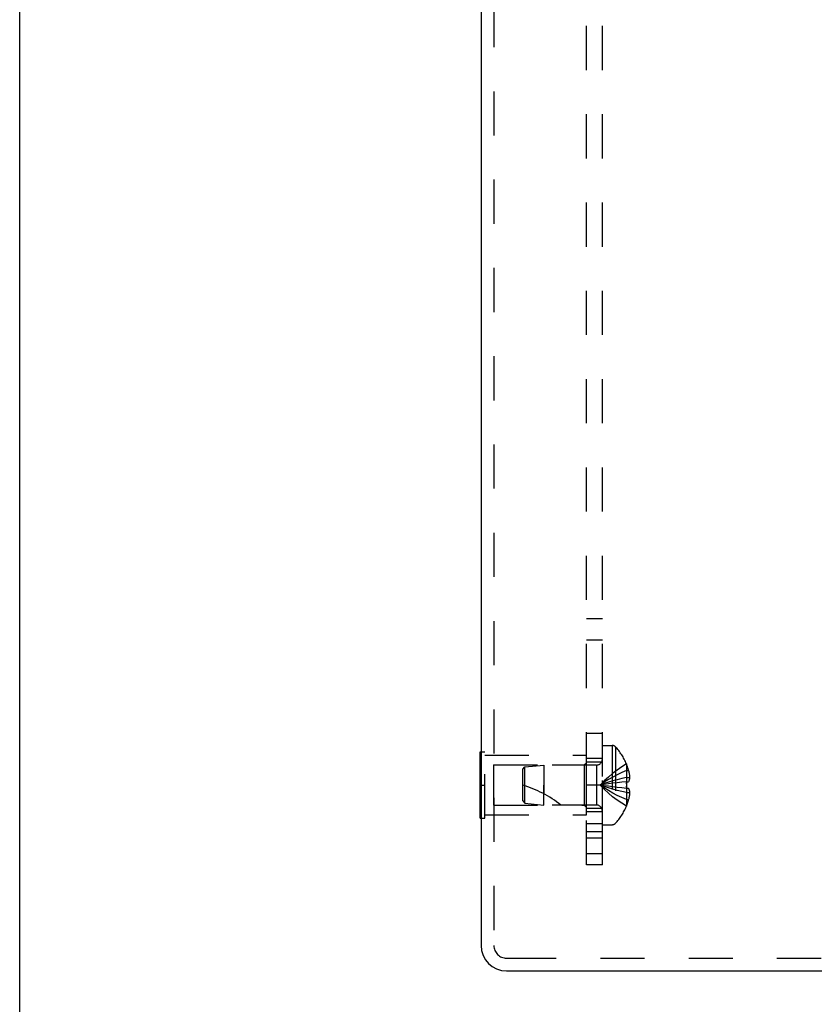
# Model space of a CAD drawing. Header units: inches. Extents: x 0 to 37.8, y 0 to 24.4.
# Tile 2 of 11: x 0 to 3.7, y 8.4 to 13.1. Entities that reach past the tile are written whole.
import ezdxf

# ---------------------------------------------------------------- set-up
doc = ezdxf.new("R2010")
doc.units = ezdxf.units.IN
doc.header["$LTSCALE"] = 2.077778
doc.header["$MEASUREMENT"] = 0
doc.linetypes.add('HIDDEN', pattern=[0.2, 0.1, -0.1])
doc.layers.get('0').update_dxf_attribs({"linetype": 'CONTINUOUS'})
doc.layers.add('DEFAULT_2', color=8, linetype='HIDDEN')
doc.layers.add('SUBPANEL', color=7, linetype='CONTINUOUS')

msp = doc.modelspace()

# ---------------------------------------------------------------- linework, layer by layer
at = {"color": 7, "linetype": 'Continuous'}
for p, q in [((0, 0), (0, 24.4444)), ((2.1683, 9.607), (2.1723, 9.607)), ((2.1683, 9.295), (2.1683, 9.607)), ((2.1683, 9.451), (2.1723, 9.451)), ((2.1683, 9.295), (2.1723, 9.295))]:
    msp.add_line(p, q, dxfattribs=at)
at = {"color": 3, "linetype": 'Continuous'}
for p, q in [((2.1723, 16.456), (2.1723, 8.696)), ((2.2923, 8.576), (5.1654, 8.576))]:
    msp.add_line(p, q, dxfattribs=at)
msp.add_arc((2.2923, 8.696), 0.12, 180, 270, dxfattribs=at)
at = {"layer": 'DEFAULT_2', "color": 8, "linetype": 'HIDDEN'}
for p, q in [((2.2323, 16.456), (2.2323, 8.696)), ((2.1723, 9.607), (2.1893, 9.607)), ((2.1893, 9.295), (2.1893, 9.607)), ((2.7433, 9.6375), (2.7899, 9.6375)), ((2.7433, 9.2645), (2.7433, 9.6375)), ((2.7899, 9.6375), (2.7899, 9.2645)), ((2.8044, 9.6313), (2.8044, 9.2708)), ((2.1893, 9.591), (2.6683, 9.591)), ((2.6583, 9.546), (2.6683, 9.556)), ((2.6683, 9.311), (2.6683, 9.591)), ((2.8567, 9.5505), (2.8563, 9.5503)), ((2.8563, 9.5503), (2.8567, 9.5493)), ((2.8567, 9.5493), (2.8567, 9.4665)), ((2.2308, 9.546), (2.6583, 9.546)), ((2.2308, 9.546), (2.2308, 9.356)), ((2.3683, 9.525), (2.3783, 9.536)), ((2.3683, 9.377), (2.3683, 9.525)), ((2.3783, 9.536), (2.4683, 9.545)), ((2.3783, 9.366), (2.3783, 9.536)), ((2.7151, 9.545), (2.4683, 9.545)), ((2.4683, 9.545), (2.4683, 9.451)), ((2.6583, 9.546), (2.6583, 9.356)), ((2.7151, 9.545), (2.7151, 9.357)), ((2.8567, 9.5195), (2.8667, 9.5195)), ((2.792, 9.4596), (2.7715, 9.4569)), ((2.813, 9.4621), (2.7918, 9.4596)), ((2.8345, 9.4644), (2.8127, 9.462)), ((2.8567, 9.4665), (2.8342, 9.4644)), ((2.8567, 9.4665), (2.8563, 9.4665)), ((2.8564, 9.4639), (2.8563, 9.4665)), ((2.8567, 9.4859), (2.8716, 9.4859)), ((2.8567, 9.4665), (2.8667, 9.4665)), ((2.1723, 9.451), (2.1893, 9.451)), ((2.4683, 9.451), (2.4683, 9.409)), ((2.4683, 9.357), (2.4683, 9.451)), ((2.8567, 9.4355), (2.8342, 9.4377)), ((2.8563, 9.4356), (2.8564, 9.4381)), ((2.8567, 9.4355), (2.8563, 9.4356)), ((2.8667, 9.4355), (2.8567, 9.4355)), ((2.8567, 9.4355), (2.8567, 9.3527)), ((2.8567, 9.4161), (2.8716, 9.4161)), ((2.3683, 9.377), (2.3783, 9.366)), ((2.3783, 9.366), (2.4683, 9.357)), ((2.8567, 9.3825), (2.8667, 9.3825)), ((2.2308, 9.356), (2.6583, 9.356)), ((2.7151, 9.357), (2.4683, 9.357)), ((2.6583, 9.356), (2.6683, 9.346)), ((2.8567, 9.3527), (2.8563, 9.3518)), ((2.8563, 9.3518), (2.8567, 9.3515)), ((2.1723, 9.295), (2.1893, 9.295)), ((2.1893, 9.311), (2.6683, 9.311)), ((2.7433, 9.2645), (2.7899, 9.2645)), ((2.2923, 8.636), (2.3187, 8.636)), ((2.3187, 8.636), (5.1459, 8.636))]:
    msp.add_line(p, q, dxfattribs=at)
for points in [[(2.8563, 9.5503), (2.8342, 9.5366), (2.8127, 9.5218), (2.7918, 9.5058), (2.7715, 9.4887), (2.7518, 9.4704), (2.7327, 9.451)], [(2.8567, 9.5195), (2.8345, 9.5101), (2.813, 9.4998), (2.792, 9.4888), (2.7716, 9.477), (2.7518, 9.4644), (2.7327, 9.451)], [(2.8667, 9.5195), (2.8677, 9.5153), (2.8685, 9.5111), (2.8693, 9.5069), (2.8699, 9.5027), (2.8705, 9.4985), (2.871, 9.4943), (2.8713, 9.4901), (2.8716, 9.4859)], [(2.8567, 9.4859), (2.8345, 9.4811), (2.813, 9.4759), (2.792, 9.4703), (2.7716, 9.4643), (2.7518, 9.4578), (2.7327, 9.451)], [(2.7716, 9.4569), (2.7518, 9.4541), (2.7327, 9.451)], [(2.7715, 9.4569), (2.7518, 9.454), (2.7327, 9.451)], [(2.8563, 9.4665), (2.8564, 9.4639), (2.8565, 9.4614), (2.8566, 9.4588), (2.8566, 9.4562), (2.8567, 9.4536), (2.8567, 9.451)], [(2.8566, 9.4562), (2.8566, 9.4588), (2.8565, 9.4614)], [(2.8716, 9.4859), (2.8713, 9.4836), (2.871, 9.4813), (2.8705, 9.4789), (2.87, 9.4765), (2.8693, 9.4741), (2.8686, 9.4716), (2.8677, 9.4691), (2.8667, 9.4665)], [(2.813, 9.44), (2.792, 9.4425), (2.7716, 9.4451), (2.7518, 9.448), (2.7327, 9.451)], [(2.8567, 9.4161), (2.8345, 9.4209), (2.813, 9.4261), (2.792, 9.4318), (2.7716, 9.4378), (2.7518, 9.4442), (2.7327, 9.451)], [(2.8567, 9.3825), (2.8345, 9.392), (2.813, 9.4022), (2.792, 9.4132), (2.7716, 9.425), (2.7518, 9.4376), (2.7327, 9.451)], [(2.8563, 9.3518), (2.8342, 9.3655), (2.8127, 9.3803), (2.7918, 9.3963), (2.7715, 9.4134), (2.7518, 9.4316), (2.7327, 9.451)], [(2.8345, 9.4377), (2.8127, 9.44), (2.7918, 9.4425), (2.7715, 9.4452), (2.7518, 9.448), (2.7327, 9.451)], [(2.8567, 9.451), (2.8567, 9.4484), (2.8566, 9.4458), (2.8566, 9.4433), (2.8565, 9.4407), (2.8564, 9.4381), (2.8563, 9.4356)], [(2.8565, 9.4407), (2.8566, 9.4433), (2.8566, 9.4458)], [(2.8667, 9.4355), (2.8677, 9.4329), (2.8686, 9.4304), (2.8693, 9.4279), (2.87, 9.4255), (2.8705, 9.4231), (2.871, 9.4208), (2.8713, 9.4184), (2.8716, 9.4161)], [(2.8716, 9.4161), (2.8713, 9.4119), (2.871, 9.4077), (2.8705, 9.4035), (2.8699, 9.3993), (2.8693, 9.3951), (2.8685, 9.3909), (2.8677, 9.3867), (2.8667, 9.3825)]]:
    msp.add_lwpolyline(points, dxfattribs=at)
for centre, radius, start, end in [((2.7899, 9.6175), 0.02, 43.5138, 90), ((2.6145, 9.451), 0.2618, 22.3613, 43.5138), ((2.7151, 9.5732), 0.0282, 270, 360), ((2.6145, 9.451), 0.2614, 15.1941, 22.0894), ((2.1981, 8.9058), 0.5712, 52.1862, 72.6646), ((2.6145, 9.451), 0.2614, 337.9106, 344.8059), ((2.7151, 9.3288), 0.0282, 0, 90), ((2.6145, 9.451), 0.2618, 316.4862, 337.6387), ((2.7899, 9.2845), 0.02, 270, 316.4862), ((2.2923, 8.696), 0.06, 180, 270)]:
    msp.add_arc(centre, radius, start, end, dxfattribs=at)
at = {"layer": 'SUBPANEL', "color": 8, "linetype": 'HIDDEN'}
for p, q in [((2.6683, 9.076), (2.6683, 16.076)), ((2.7433, 9.076), (2.7433, 16.076)), ((2.7433, 10.2338), (2.6683, 10.2338)), ((2.7433, 10.1325), (2.6683, 10.1325)), ((2.7433, 9.693), (2.6683, 9.693)), ((2.7433, 9.576), (2.6683, 9.576)), ((2.6683, 9.56), (2.7433, 9.56)), ((2.7433, 9.451), (2.6683, 9.451)), ((2.6683, 9.342), (2.7433, 9.342)), ((2.6683, 9.326), (2.7433, 9.326)), ((2.6683, 9.27), (2.7433, 9.27)), ((2.7433, 9.2301), (2.6683, 9.2301)), ((2.7433, 9.201), (2.6683, 9.201)), ((2.7433, 9.1277), (2.6683, 9.1277)), ((2.7433, 9.076), (2.6683, 9.076))]:
    msp.add_line(p, q, dxfattribs=at)

doc.saveas('drawing.dxf')
